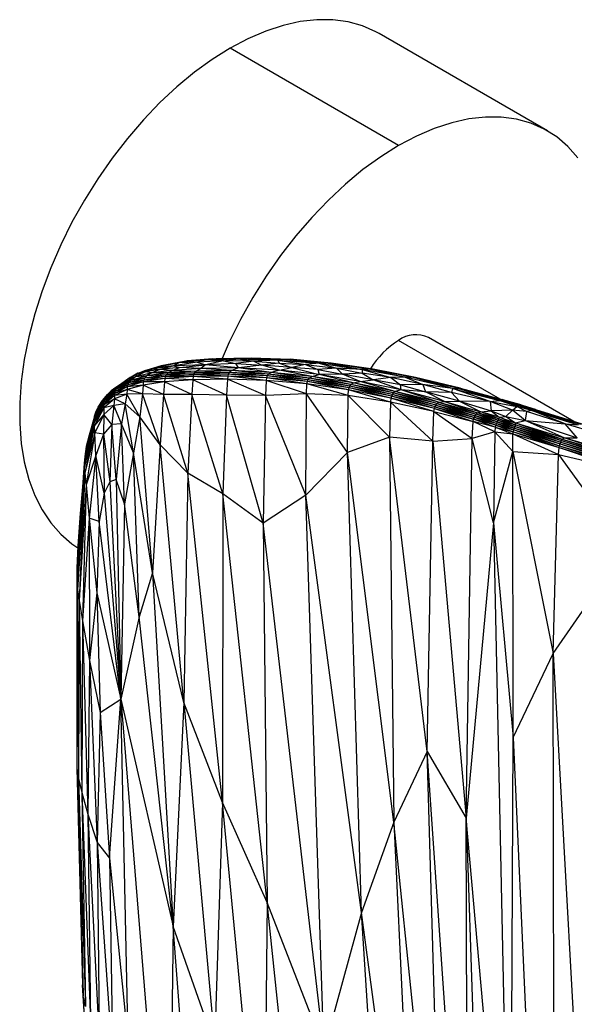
# Paper-space layout '_Isométrica' of a CAD drawing. Header units: millimetres. Extents: x -151 to 32, y -148 to 386.
# Tile 3 of 8: x -151 to -58, y 221 to 386. Entities that reach past the tile are written whole.
import ezdxf

# ---------------------------------------------------------------- set-up
doc = ezdxf.new("R2010")
doc.units = ezdxf.units.MM

psp = doc.layouts.new('_Isométrica')

# ---------------------------------------------------------------- linework, layer by layer
at = {"color": 7, "linetype": 'Continuous', "lineweight": 25}
for p, q in [((-62.46, 367.22), (-90.75, 383.55)), ((-87.46, 364.74), (-115.75, 381.07)), ((-70.4, 322.23), (-87.46, 332.08)), ((-58.07, 318.5), (-82.46, 332.58)), ((-119.8, 328.81), (-124.38, 328.3)), ((-118.67, 329), (-123.47, 328.56)), ((-119.8, 328.81), (-123.47, 328.56)), ((-122.95, 328.62), (-123.47, 328.56)), ((-118.67, 329), (-122.95, 328.62)), ((-119.8, 328.81), (-121.27, 328.44)), ((-116.86, 328.62), (-121.27, 328.44)), ((-116.86, 328.62), (-119.9, 327.98)), ((-119.8, 328.81), (-118.67, 329)), ((-119.8, 328.81), (-114.38, 328.98)), ((-116.86, 328.62), (-119.8, 328.81)), ((-118.67, 329), (-112.82, 329.12)), ((-118.67, 329), (-118.08, 329.04)), ((-118.67, 329), (-114.38, 328.98)), ((-118.08, 329.04), (-112.2, 329.15)), ((-118.08, 329.04), (-112.82, 329.12)), ((-116.86, 328.62), (-114.38, 328.98)), ((-111.74, 328.58), (-116.86, 328.62)), ((-116.86, 328.62), (-114.77, 328.18)), ((-111.74, 328.58), (-114.77, 328.18)), ((-114.38, 328.98), (-112.82, 329.12)), ((-114.38, 328.98), (-111.74, 328.58)), ((-114.38, 328.98), (-107.71, 328.75)), ((-112.82, 329.12), (-112.2, 329.15)), ((-112.82, 329.12), (-107.71, 328.75)), ((-112.82, 329.12), (-106.23, 328.89)), ((-112.2, 329.15), (-106.23, 328.89)), ((-112.2, 329.15), (-105.65, 328.9)), ((-107.71, 328.75), (-111.74, 328.58)), ((-111.74, 328.58), (-107.52, 328.28)), ((-111.74, 328.58), (-110.44, 327.91)), ((-106.23, 328.89), (-107.71, 328.75)), ((-107.71, 328.75), (-100.8, 328.23)), ((-107.71, 328.75), (-103.07, 328.01)), ((-107.71, 328.75), (-107.52, 328.28)), ((-105.65, 328.9), (-106.23, 328.89)), ((-99.29, 328.26), (-106.23, 328.89)), ((-106.23, 328.89), (-100.8, 328.23)), ((-105.65, 328.9), (-99.29, 328.26)), ((-98.76, 328.26), (-105.65, 328.9)), ((-130.12, 326.99), (-131.38, 326.43)), ((-131.21, 326.57), (-130.12, 326.99)), ((-128.63, 327.41), (-130.12, 326.99)), ((-128.56, 327.33), (-130.12, 326.99)), ((-130.12, 326.99), (-130.01, 326.79)), ((-128.56, 327.33), (-130.01, 326.79)), ((-127.52, 327.21), (-130.01, 326.79)), ((-127.52, 327.21), (-128.9, 326.63)), ((-125.4, 327.05), (-128.9, 326.63)), ((-124.38, 328.3), (-128.63, 327.41)), ((-125.2, 327.83), (-128.63, 327.41)), ((-127.29, 327.82), (-128.63, 327.41)), ((-128.63, 327.41), (-128.56, 327.33)), ((-125.2, 327.83), (-128.56, 327.33)), ((-128.56, 327.33), (-127.52, 327.21)), ((-125.2, 327.83), (-127.52, 327.21)), ((-124.26, 327.51), (-127.52, 327.21)), ((-125.4, 327.05), (-127.52, 327.21)), ((-123.47, 328.56), (-127.29, 327.82)), ((-124.38, 328.3), (-127.29, 327.82)), ((-126.7, 327.94), (-127.29, 327.82)), ((-123.47, 328.56), (-126.7, 327.94)), ((-126.13, 326.64), (-125.4, 327.05)), ((-121.38, 326.94), (-126.13, 326.64)), ((-125.4, 327.05), (-124.26, 327.51)), ((-120.66, 327.35), (-125.4, 327.05)), ((-125.4, 327.05), (-121.38, 326.94)), ((-121.27, 328.44), (-125.2, 327.83)), ((-124.38, 328.3), (-125.2, 327.83)), ((-119.9, 327.98), (-125.2, 327.83)), ((-125.2, 327.83), (-124.26, 327.51)), ((-123.47, 328.56), (-124.38, 328.3)), ((-121.27, 328.44), (-124.38, 328.3)), ((-124.26, 327.51), (-119.9, 327.98)), ((-120.66, 327.35), (-124.26, 327.51)), ((-121.38, 326.94), (-121.72, 326.63)), ((-120.66, 327.35), (-121.38, 326.94)), ((-115.48, 327.01), (-121.38, 326.94)), ((-115.88, 326.69), (-121.38, 326.94)), ((-121.27, 328.44), (-119.9, 327.98)), ((-119.9, 327.98), (-120.66, 327.35)), ((-114.36, 327.5), (-120.66, 327.35)), ((-115.48, 327.01), (-120.66, 327.35)), ((-114.77, 328.18), (-119.9, 327.98)), ((-114.36, 327.5), (-119.9, 327.98)), ((-115.48, 327.01), (-115.88, 326.69)), ((-114.36, 327.5), (-115.48, 327.01)), ((-109.35, 326.41), (-115.48, 327.01)), ((-108.86, 326.71), (-115.48, 327.01)), ((-114.36, 327.5), (-114.77, 328.18)), ((-114.77, 328.18), (-110.44, 327.91)), ((-110.44, 327.91), (-114.36, 327.5)), ((-107.46, 327.06), (-114.36, 327.5)), ((-108.86, 326.71), (-114.36, 327.5)), ((-107.52, 328.28), (-110.44, 327.91)), ((-107.46, 327.06), (-110.44, 327.91)), ((-105.36, 327.52), (-110.44, 327.91)), ((-107.46, 327.06), (-108.86, 326.71)), ((-107.52, 328.28), (-103.07, 328.01)), ((-107.52, 328.28), (-105.36, 327.52)), ((-107.46, 327.06), (-105.36, 327.52)), ((-100.78, 326.38), (-107.46, 327.06)), ((-102.02, 326.02), (-107.46, 327.06)), ((-103.07, 328.01), (-105.36, 327.52)), ((-105.36, 327.52), (-100.78, 326.38)), ((-101.01, 327.18), (-105.36, 327.52)), ((-100.8, 328.23), (-103.07, 328.01)), ((-103.07, 328.01), (-97.86, 327.39)), ((-103.07, 328.01), (-101.01, 327.18)), ((-97.86, 327.39), (-101.01, 327.18)), ((-101.01, 327.18), (-100.78, 326.38)), ((-101.01, 327.18), (-96.89, 326.42)), ((-99.29, 328.26), (-100.8, 328.23)), ((-100.8, 328.23), (-97.86, 327.39)), ((-100.8, 328.23), (-93.56, 327.2)), ((-92.2, 327.24), (-99.29, 328.26)), ((-98.76, 328.26), (-99.29, 328.26)), ((-99.29, 328.26), (-93.56, 327.2)), ((-98.76, 328.26), (-92.2, 327.24)), ((-91.74, 327.23), (-98.76, 328.26)), ((-97.86, 327.39), (-93.55, 326.59)), ((-97.86, 327.39), (-96.89, 326.42)), ((-93.56, 327.2), (-97.86, 327.39)), ((-92.2, 327.24), (-93.56, 327.2)), ((-86.35, 325.91), (-93.56, 327.2)), ((-93.56, 327.2), (-88.77, 325.83)), ((-93.56, 327.2), (-93.55, 326.59)), ((-92.2, 327.24), (-86.35, 325.91)), ((-84.98, 325.83), (-92.2, 327.24)), ((-91.74, 327.23), (-92.2, 327.24)), ((-84.98, 325.83), (-91.74, 327.23)), ((-84.6, 325.83), (-91.74, 327.23)), ((-134.93, 324.2), (-132.93, 325.58)), ((-132.43, 325.34), (-134.58, 324.29)), ((-131.64, 325.97), (-133.93, 324.84)), ((-132.93, 325.58), (-133.93, 324.84)), ((-132.43, 325.34), (-133.93, 324.84)), ((-130.25, 325.43), (-132.94, 324.62)), ((-131.21, 326.57), (-132.93, 325.58)), ((-131.38, 326.43), (-132.93, 325.58)), ((-131.64, 325.97), (-132.93, 325.58)), ((-132.51, 325.86), (-132.93, 325.58)), ((-130.09, 325.75), (-132.78, 324.94)), ((-130.25, 325.43), (-132.78, 324.94)), ((-132.43, 325.34), (-132.78, 324.94)), ((-131.21, 326.57), (-132.51, 325.86)), ((-129.71, 326.13), (-132.43, 325.34)), ((-131.64, 325.97), (-132.43, 325.34)), ((-130.09, 325.75), (-132.43, 325.34)), ((-130.01, 326.79), (-131.64, 325.97)), ((-128.9, 326.63), (-131.64, 325.97)), ((-131.38, 326.43), (-131.64, 325.97)), ((-129.71, 326.13), (-131.64, 325.97)), ((-131.38, 326.43), (-130.01, 326.79)), ((-131.21, 326.57), (-131.38, 326.43)), ((-126.72, 325.67), (-130.32, 325.1)), ((-130.25, 325.43), (-130.32, 325.1)), ((-126.64, 326), (-130.25, 325.43)), ((-130.09, 325.75), (-130.25, 325.43)), ((-126.72, 325.67), (-130.25, 325.43)), ((-126.48, 326.3), (-130.09, 325.75)), ((-129.71, 326.13), (-130.09, 325.75)), ((-126.64, 326), (-130.09, 325.75)), ((-128.9, 326.63), (-130.01, 326.79)), ((-126.13, 326.64), (-129.71, 326.13)), ((-128.9, 326.63), (-129.71, 326.13)), ((-126.48, 326.3), (-129.71, 326.13)), ((-126.13, 326.64), (-128.9, 326.63)), ((-126.72, 325.67), (-126.77, 325.11)), ((-122.02, 325.46), (-126.77, 325.11)), ((-121.96, 326.02), (-126.72, 325.67)), ((-126.64, 326), (-126.72, 325.67)), ((-122.02, 325.46), (-126.72, 325.67)), ((-121.87, 326.34), (-126.64, 326)), ((-126.64, 326), (-126.48, 326.3)), ((-121.96, 326.02), (-126.64, 326)), ((-126.48, 326.3), (-126.13, 326.64)), ((-121.72, 326.63), (-126.48, 326.3)), ((-126.48, 326.3), (-121.87, 326.34)), ((-126.13, 326.64), (-121.72, 326.63)), ((-122.02, 325.46), (-122.16, 323.02)), ((-121.96, 326.02), (-122.02, 325.46)), ((-116.21, 325.56), (-122.02, 325.46)), ((-116.34, 322.88), (-122.02, 325.46)), ((-121.87, 326.34), (-121.96, 326.02)), ((-116.14, 326.09), (-121.96, 326.02)), ((-116.21, 325.56), (-121.96, 326.02)), ((-121.72, 326.63), (-121.87, 326.34)), ((-116.05, 326.4), (-121.87, 326.34)), ((-116.14, 326.09), (-121.87, 326.34)), ((-115.88, 326.69), (-121.72, 326.63)), ((-116.05, 326.4), (-121.72, 326.63)), ((-116.21, 325.56), (-116.34, 322.88)), ((-116.14, 326.09), (-116.21, 325.56)), ((-109.8, 322.82), (-116.21, 325.56)), ((-109.71, 325.36), (-116.21, 325.56)), ((-116.05, 326.4), (-116.14, 326.09)), ((-109.71, 325.36), (-116.14, 326.09)), ((-109.63, 325.82), (-116.14, 326.09)), ((-115.88, 326.69), (-116.05, 326.4)), ((-109.63, 325.82), (-116.05, 326.4)), ((-109.53, 326.13), (-116.05, 326.4)), ((-109.53, 326.13), (-115.88, 326.69)), ((-109.35, 326.41), (-115.88, 326.69)), ((-109.71, 325.36), (-109.8, 322.82)), ((-109.63, 325.82), (-109.71, 325.36)), ((-102.92, 323.11), (-109.71, 325.36)), ((-102.85, 324.78), (-109.71, 325.36)), ((-109.53, 326.13), (-109.63, 325.82)), ((-102.85, 324.78), (-109.63, 325.82)), ((-102.78, 325.16), (-109.63, 325.82)), ((-109.35, 326.41), (-109.53, 326.13)), ((-102.78, 325.16), (-109.53, 326.13)), ((-102.67, 325.46), (-109.53, 326.13)), ((-108.86, 326.71), (-109.35, 326.41)), ((-102.67, 325.46), (-109.35, 326.41)), ((-102.48, 325.74), (-109.35, 326.41)), ((-102.48, 325.74), (-108.86, 326.71)), ((-102.02, 326.02), (-108.86, 326.71)), ((-102.78, 325.16), (-102.67, 325.46)), ((-102.67, 325.46), (-102.48, 325.74)), ((-95.78, 324.12), (-102.67, 325.46)), ((-95.66, 324.42), (-102.67, 325.46)), ((-102.48, 325.74), (-102.02, 326.02)), ((-95.66, 324.42), (-102.48, 325.74)), ((-95.49, 324.69), (-102.48, 325.74)), ((-102.02, 326.02), (-100.78, 326.38)), ((-95.49, 324.69), (-102.02, 326.02)), ((-95.09, 324.94), (-102.02, 326.02)), ((-96.89, 326.42), (-100.78, 326.38)), ((-93.89, 325.16), (-100.78, 326.38)), ((-95.09, 324.94), (-100.78, 326.38)), ((-93.55, 326.59), (-96.89, 326.42)), ((-93.89, 325.16), (-96.89, 326.42)), ((-91.72, 325.46), (-96.89, 326.42)), ((-93.89, 325.16), (-91.72, 325.46)), ((-88.77, 325.83), (-93.55, 326.59)), ((-93.55, 326.59), (-91.72, 325.46)), ((-88.77, 325.83), (-91.72, 325.46)), ((-87.02, 323.76), (-91.72, 325.46)), ((-87.15, 324.64), (-91.72, 325.46)), ((-86.35, 325.91), (-88.77, 325.83)), ((-83.37, 324.67), (-88.77, 325.83)), ((-88.77, 325.83), (-87.15, 324.64)), ((-86.35, 325.91), (-83.37, 324.67)), ((-78.42, 324.02), (-86.35, 325.91)), ((-84.98, 325.83), (-86.35, 325.91)), ((-78.42, 324.02), (-84.98, 325.83)), ((-77.4, 324.03), (-84.98, 325.83)), ((-84.6, 325.83), (-84.98, 325.83)), ((-77.4, 324.03), (-84.6, 325.83)), ((-77.15, 324.05), (-84.6, 325.83)), ((-84.43, 325.79), (-84.6, 325.83)), ((-77.15, 324.05), (-84.43, 325.79)), ((-77, 324.02), (-84.43, 325.79)), ((-134.91, 323.87), (-136.71, 322.41)), ((-134.58, 324.29), (-136.34, 322.95)), ((-134.91, 323.87), (-136.34, 322.95)), ((-133.93, 324.84), (-135.73, 323.59)), ((-134.58, 324.29), (-135.73, 323.59)), ((-134.93, 324.2), (-135.73, 323.59)), ((-133.04, 323.85), (-135.15, 322.81)), ((-133.01, 324.29), (-135.14, 323.19)), ((-133.04, 323.85), (-135.14, 323.19)), ((-132.94, 324.62), (-135.07, 323.52)), ((-133.01, 324.29), (-135.07, 323.52)), ((-134.91, 323.87), (-135.07, 323.52)), ((-133.93, 324.84), (-134.93, 324.2)), ((-132.78, 324.94), (-134.91, 323.87)), ((-132.94, 324.62), (-134.91, 323.87)), ((-134.58, 324.29), (-134.91, 323.87)), ((-132.78, 324.94), (-134.58, 324.29)), ((-133.93, 324.84), (-134.58, 324.29)), ((-133.04, 323.85), (-133.1, 323.03)), ((-130.36, 324.58), (-133.04, 323.85)), ((-133.01, 324.29), (-133.04, 323.85)), ((-130.47, 323.13), (-133.04, 323.85)), ((-130.32, 325.1), (-133.01, 324.29)), ((-132.94, 324.62), (-133.01, 324.29)), ((-130.36, 324.58), (-133.01, 324.29)), ((-130.32, 325.1), (-132.94, 324.62)), ((-132.78, 324.94), (-132.94, 324.62)), ((-130.36, 324.58), (-130.47, 323.13)), ((-126.77, 325.11), (-130.36, 324.58)), ((-130.32, 325.1), (-130.36, 324.58)), ((-126.9, 323.01), (-130.36, 324.58)), ((-126.77, 325.11), (-130.32, 325.1)), ((-126.77, 325.11), (-126.9, 323.01)), ((-122.16, 323.02), (-126.77, 325.11)), ((-102.92, 323.11), (-102.85, 324.78)), ((-102.85, 324.78), (-102.78, 325.16)), ((-95.93, 322.84), (-102.85, 324.78)), ((-95.86, 323.78), (-102.85, 324.78)), ((-95.86, 323.78), (-102.78, 325.16)), ((-95.78, 324.12), (-102.78, 325.16)), ((-95.93, 322.84), (-95.86, 323.78)), ((-95.86, 323.78), (-95.78, 324.12)), ((-88.84, 321.72), (-95.86, 323.78)), ((-88.76, 322.39), (-95.86, 323.78)), ((-95.78, 324.12), (-95.66, 324.42)), ((-88.76, 322.39), (-95.78, 324.12)), ((-88.67, 322.71), (-95.78, 324.12)), ((-95.66, 324.42), (-95.49, 324.69)), ((-88.67, 322.71), (-95.66, 324.42)), ((-88.56, 323), (-95.66, 324.42)), ((-95.49, 324.69), (-95.09, 324.94)), ((-88.56, 323), (-95.49, 324.69)), ((-88.4, 323.27), (-95.49, 324.69)), ((-95.09, 324.94), (-93.89, 325.16)), ((-88.4, 323.27), (-95.09, 324.94)), ((-88.05, 323.51), (-95.09, 324.94)), ((-88.05, 323.51), (-93.89, 325.16)), ((-87.02, 323.76), (-93.89, 325.16)), ((-87.02, 323.76), (-88.05, 323.51)), ((-83.37, 324.67), (-87.15, 324.64)), ((-87.02, 323.76), (-87.15, 324.64)), ((-87.15, 324.64), (-82.92, 323.44)), ((-79.77, 321.85), (-87.02, 323.76)), ((-82.92, 323.44), (-87.02, 323.76)), ((-80.77, 321.73), (-87.02, 323.76)), ((-78.59, 323.36), (-83.37, 324.67)), ((-83.37, 324.67), (-82.92, 323.44)), ((-78.42, 324.02), (-83.37, 324.67)), ((-78.42, 324.02), (-78.59, 323.36)), ((-78.42, 324.02), (-77.4, 324.03)), ((-72.07, 321.8), (-78.42, 324.02)), ((-78.42, 324.02), (-70.53, 322.02)), ((-77.4, 324.03), (-77.15, 324.05)), ((-77.4, 324.03), (-70.53, 322.02)), ((-77.4, 324.03), (-70.21, 322.1)), ((-77.15, 324.05), (-70.21, 322.1)), ((-77.15, 324.05), (-70.07, 322.14)), ((-77.15, 324.05), (-77, 324.02)), ((-77, 324.02), (-70.07, 322.14)), ((-77, 324.02), (-69.94, 322.11)), ((-136.88, 321.99), (-138.5, 319.35)), ((-136.71, 322.41), (-138.3, 320.02)), ((-136.88, 321.99), (-138.3, 320.02)), ((-136.34, 322.95), (-137.88, 320.89)), ((-136.71, 322.41), (-137.88, 320.89)), ((-137.88, 320.89), (-137.16, 322.02)), ((-137.16, 322.02), (-136.31, 323.01)), ((-136.34, 322.95), (-137.16, 322.02)), ((-135.15, 322.81), (-136.95, 321.26)), ((-135.17, 322.28), (-136.95, 321.26)), ((-135.14, 323.19), (-136.94, 321.63)), ((-135.15, 322.81), (-136.94, 321.63)), ((-136.88, 321.99), (-136.94, 321.63)), ((-135.17, 322.28), (-136.93, 320.77)), ((-135.07, 323.52), (-136.88, 321.99)), ((-135.14, 323.19), (-136.88, 321.99)), ((-136.71, 322.41), (-136.88, 321.99)), ((-135.07, 323.52), (-136.71, 322.41)), ((-136.34, 322.95), (-136.71, 322.41)), ((-135.73, 323.59), (-136.34, 322.95)), ((-135.73, 323.59), (-136.31, 323.01)), ((-135.17, 322.28), (-135.28, 321.16)), ((-133.1, 323.03), (-135.17, 322.28)), ((-135.15, 322.81), (-135.17, 322.28)), ((-133.35, 321.45), (-135.17, 322.28)), ((-135.14, 323.19), (-135.15, 322.81)), ((-133.1, 323.03), (-135.15, 322.81)), ((-135.07, 323.52), (-135.14, 323.19)), ((-133.1, 323.03), (-133.35, 321.45)), ((-130.47, 323.13), (-133.1, 323.03)), ((-130.9, 319.26), (-133.1, 323.03)), ((-130.47, 323.13), (-130.9, 319.26)), ((-126.9, 323.01), (-130.47, 323.13)), ((-127.5, 314.54), (-130.47, 323.13)), ((-126.9, 323.01), (-127.5, 314.54)), ((-122.16, 323.02), (-126.9, 323.01)), ((-122.82, 309.79), (-126.9, 323.01)), ((-122.16, 323.02), (-122.82, 309.79)), ((-116.34, 322.88), (-122.16, 323.02)), ((-116.99, 306.32), (-122.16, 323.02)), ((-116.34, 322.88), (-116.99, 306.32)), ((-109.8, 322.82), (-116.34, 322.88)), ((-110.17, 301.41), (-116.34, 322.88)), ((-109.8, 322.82), (-110.17, 301.41)), ((-102.92, 323.11), (-109.8, 322.82)), ((-103.06, 306.11), (-109.8, 322.82)), ((-103.06, 306.11), (-102.92, 323.11)), ((-96.02, 313.27), (-102.92, 323.11)), ((-95.93, 322.84), (-102.92, 323.11)), ((-96.02, 313.27), (-95.93, 322.84)), ((-89.01, 315.82), (-95.93, 322.84)), ((-88.84, 321.72), (-95.93, 322.84)), ((-88.76, 322.39), (-88.84, 321.72)), ((-88.67, 322.71), (-88.76, 322.39)), ((-81.53, 320.13), (-88.76, 322.39)), ((-81.44, 320.64), (-88.76, 322.39)), ((-88.56, 323), (-88.67, 322.71)), ((-81.44, 320.64), (-88.67, 322.71)), ((-81.34, 320.94), (-88.67, 322.71)), ((-88.4, 323.27), (-88.56, 323)), ((-81.34, 320.94), (-88.56, 323)), ((-81.22, 321.23), (-88.56, 323)), ((-88.05, 323.51), (-88.4, 323.27)), ((-81.22, 321.23), (-88.4, 323.27)), ((-81.07, 321.5), (-88.4, 323.27)), ((-81.07, 321.5), (-88.05, 323.51)), ((-80.77, 321.73), (-88.05, 323.51)), ((-79.77, 321.85), (-82.92, 323.44)), ((-77.26, 321.88), (-82.92, 323.44)), ((-78.59, 323.36), (-82.92, 323.44)), ((-72.07, 321.8), (-78.59, 323.36)), ((-78.59, 323.36), (-77.26, 321.88)), ((-72.07, 321.8), (-70.53, 322.02)), ((-70.53, 322.02), (-70.21, 322.1)), ((-67.6, 321), (-70.53, 322.02)), ((-70.53, 322.02), (-67.23, 321.09)), ((-70.53, 322.02), (-67.16, 321.15)), ((-70.21, 322.1), (-70.07, 322.14)), ((-67.16, 321.15), (-70.21, 322.1)), ((-70.21, 322.1), (-66.78, 321.1)), ((-70.21, 322.1), (-67.25, 321.29)), ((-67.25, 321.29), (-70.07, 322.14)), ((-70.07, 322.14), (-66.68, 321.15)), ((-70.07, 322.14), (-67.12, 321.3)), ((-70.07, 322.14), (-69.94, 322.11)), ((-67.12, 321.3), (-69.94, 322.11)), ((-136.94, 321.63), (-138.58, 318.82)), ((-136.95, 321.26), (-138.58, 318.37)), ((-136.95, 321.26), (-138.58, 318.82)), ((-136.93, 320.77), (-138.58, 318.37)), ((-136.93, 320.77), (-138.53, 317.81)), ((-136.94, 321.63), (-138.5, 319.35)), ((-138.3, 320.02), (-137.88, 320.89)), ((-136.94, 321.63), (-136.95, 321.26)), ((-136.95, 321.26), (-136.93, 320.77)), ((-135.28, 321.16), (-136.94, 319.66)), ((-136.93, 320.77), (-136.94, 319.66)), ((-135.28, 321.16), (-136.93, 320.77)), ((-135.28, 321.16), (-135.6, 317.96)), ((-133.35, 321.45), (-135.28, 321.16)), ((-133.96, 318.09), (-135.28, 321.16)), ((-133.35, 321.45), (-133.96, 318.09)), ((-130.9, 319.26), (-133.35, 321.45)), ((-131.98, 313.2), (-133.35, 321.45)), ((-88.84, 321.72), (-89.01, 315.82)), ((-81.53, 320.13), (-88.84, 321.72)), ((-81.74, 315.2), (-88.84, 321.72)), ((-81.53, 320.13), (-81.44, 320.64)), ((-81.44, 320.64), (-81.34, 320.94)), ((-81.44, 320.64), (-74.95, 318.49)), ((-81.44, 320.64), (-74.86, 318.86)), ((-81.34, 320.94), (-81.22, 321.23)), ((-81.34, 320.94), (-74.86, 318.86)), ((-81.34, 320.94), (-74.74, 319.15)), ((-81.22, 321.23), (-81.07, 321.5)), ((-81.22, 321.23), (-74.74, 319.15)), ((-81.22, 321.23), (-74.61, 319.44)), ((-81.07, 321.5), (-80.77, 321.73)), ((-81.07, 321.5), (-74.61, 319.44)), ((-81.07, 321.5), (-74.46, 319.7)), ((-80.77, 321.73), (-79.77, 321.85)), ((-80.77, 321.73), (-74.46, 319.7)), ((-80.77, 321.73), (-74.23, 319.93)), ((-79.77, 321.85), (-77.26, 321.88)), ((-79.77, 321.85), (-74.23, 319.93)), ((-79.77, 321.85), (-73.68, 320.12)), ((-77.26, 321.88), (-73.68, 320.12)), ((-72.07, 321.8), (-77.26, 321.88)), ((-77.26, 321.88), (-71.9, 320.27)), ((-68.33, 320.4), (-72.07, 321.8)), ((-72.07, 321.8), (-71.9, 320.27)), ((-72.07, 321.8), (-67.6, 321)), ((-68.33, 320.4), (-71.9, 320.27)), ((-69.47, 319.32), (-68.33, 320.4)), ((-68.33, 320.4), (-67.6, 321)), ((-66.19, 318.62), (-68.33, 320.4)), ((-65.97, 320.14), (-68.33, 320.4)), ((-67.6, 321), (-67.23, 321.09)), ((-65.97, 320.14), (-67.6, 321)), ((-65.08, 320.34), (-67.6, 321)), ((-66.78, 321.1), (-67.25, 321.29)), ((-64.59, 320.47), (-67.25, 321.29)), ((-67.25, 321.29), (-66.68, 321.15)), ((-67.23, 321.09), (-67.16, 321.15)), ((-65.08, 320.34), (-67.23, 321.09)), ((-67.16, 321.15), (-65.08, 320.34)), ((-67.16, 321.15), (-64.42, 320.32)), ((-67.16, 321.15), (-66.78, 321.1)), ((-66.68, 321.15), (-67.12, 321.3)), ((-67.12, 321.3), (-64.48, 320.48)), ((-67.12, 321.3), (-66.55, 321.13)), ((-66.78, 321.1), (-64.42, 320.32)), ((-66.78, 321.1), (-64.59, 320.47)), ((-66.68, 321.15), (-64.59, 320.47)), ((-64.48, 320.48), (-66.68, 321.15)), ((-66.55, 321.13), (-64.48, 320.48)), ((-65.08, 320.34), (-65.97, 320.14)), ((-59.52, 318.06), (-65.08, 320.34)), ((-65.08, 320.34), (-57.29, 317.94)), ((-64.42, 320.32), (-65.08, 320.34)), ((-64.48, 320.48), (-64.59, 320.47)), ((-64.59, 320.47), (-64.42, 320.32)), ((-64.59, 320.47), (-56.95, 318.02)), ((-64.59, 320.47), (-56.83, 318.07)), ((-64.48, 320.48), (-56.83, 318.07)), ((-64.48, 320.48), (-56.7, 318.07)), ((-64.42, 320.32), (-57.29, 317.94)), ((-64.42, 320.32), (-56.95, 318.02)), ((-138.58, 318.82), (-140.22, 311.46)), ((-138.5, 319.35), (-140.12, 312.61)), ((-138.58, 318.82), (-140.12, 312.61)), ((-138.5, 319.35), (-139.88, 314.28)), ((-138.57, 319.12), (-139.42, 316.19)), ((-138.58, 318.82), (-138.5, 319.35)), ((-138.58, 318.37), (-138.58, 318.82)), ((-136.94, 319.66), (-138.53, 317.81)), ((-138.5, 319.35), (-138.3, 320.02)), ((-136.94, 319.66), (-138.44, 316.55)), ((-136.94, 319.66), (-137, 316.34)), ((-135.6, 317.96), (-136.94, 319.66)), ((-130.9, 319.26), (-131.98, 313.2)), ((-127.5, 314.54), (-130.9, 319.26)), ((-128.75, 293.12), (-130.9, 319.26)), ((-81.74, 315.2), (-81.53, 320.13)), ((-81.53, 320.13), (-75.11, 315.61)), ((-81.53, 320.13), (-74.95, 318.49)), ((-74.95, 318.49), (-74.86, 318.86)), ((-74.86, 318.86), (-74.74, 319.15)), ((-71.26, 317.53), (-74.86, 318.86)), ((-71.16, 317.84), (-74.86, 318.86)), ((-74.74, 319.15), (-74.61, 319.44)), ((-71.16, 317.84), (-74.74, 319.15)), ((-71.05, 318.13), (-74.74, 319.15)), ((-74.61, 319.44), (-74.46, 319.7)), ((-71.05, 318.13), (-74.61, 319.44)), ((-70.92, 318.41), (-74.61, 319.44)), ((-74.46, 319.7), (-74.23, 319.93)), ((-70.92, 318.41), (-74.46, 319.7)), ((-70.78, 318.67), (-74.46, 319.7)), ((-74.23, 319.93), (-73.68, 320.12)), ((-70.78, 318.67), (-74.23, 319.93)), ((-70.64, 318.92), (-74.23, 319.93)), ((-73.68, 320.12), (-71.9, 320.27)), ((-70.64, 318.92), (-73.68, 320.12)), ((-70.56, 319.21), (-73.68, 320.12)), ((-71.9, 320.27), (-70.56, 319.21)), ((-71.9, 320.27), (-69.47, 319.32)), ((-70.78, 318.67), (-70.92, 318.41)), ((-70.64, 318.92), (-70.78, 318.67)), ((-70.78, 318.67), (-67.88, 317.63)), ((-70.78, 318.67), (-67.76, 317.89)), ((-70.56, 319.21), (-70.64, 318.92)), ((-70.64, 318.92), (-67.76, 317.89)), ((-70.64, 318.92), (-67.83, 318.27)), ((-70.56, 319.21), (-69.47, 319.32)), ((-70.56, 319.21), (-67.83, 318.27)), ((-69.47, 319.32), (-66.19, 318.62)), ((-69.47, 319.32), (-67.83, 318.27)), ((-65.97, 320.14), (-66.19, 318.62)), ((-59.52, 318.06), (-65.97, 320.14)), ((-138.58, 318.37), (-140.22, 310.69)), ((-138.58, 318.37), (-140.22, 311.46)), ((-138.53, 317.81), (-140.22, 310.69)), ((-138.53, 317.81), (-140.12, 309.81)), ((-138.53, 317.81), (-138.58, 318.37)), ((-138.44, 316.55), (-138.53, 317.81)), ((-135.6, 317.96), (-137, 316.34)), ((-135.6, 317.96), (-135.95, 308.36)), ((-133.96, 318.09), (-135.6, 317.96)), ((-134.85, 308.73), (-135.6, 317.96)), ((-133.96, 318.09), (-134.85, 308.73)), ((-131.98, 313.2), (-133.96, 318.09)), ((-133.49, 304.65), (-133.96, 318.09)), ((-75.11, 315.61), (-74.95, 318.49)), ((-71.33, 316.72), (-74.95, 318.49)), ((-71.26, 317.53), (-74.95, 318.49)), ((-71.26, 317.53), (-71.33, 316.72)), ((-71.16, 317.84), (-71.26, 317.53)), ((-71.26, 317.53), (-68.26, 316.39)), ((-71.26, 317.53), (-68.19, 316.76)), ((-71.05, 318.13), (-71.16, 317.84)), ((-71.16, 317.84), (-68.19, 316.76)), ((-71.16, 317.84), (-68.1, 317.07)), ((-70.92, 318.41), (-71.05, 318.13)), ((-71.05, 318.13), (-68.1, 317.07)), ((-71.05, 318.13), (-68, 317.36)), ((-70.92, 318.41), (-68, 317.36)), ((-70.92, 318.41), (-67.88, 317.63)), ((-68.19, 316.76), (-68.1, 317.07)), ((-68.1, 317.07), (-68, 317.36)), ((-68.1, 317.07), (-60.43, 314.42)), ((-68.1, 317.07), (-60.34, 314.72)), ((-68, 317.36), (-67.88, 317.63)), ((-68, 317.36), (-60.34, 314.72)), ((-68, 317.36), (-60.23, 315.01)), ((-67.88, 317.63), (-67.76, 317.89)), ((-67.88, 317.63), (-60.23, 315.01)), ((-67.88, 317.63), (-60.11, 315.28)), ((-67.83, 318.27), (-66.19, 318.62)), ((-67.76, 317.89), (-67.83, 318.27)), ((-67.83, 318.27), (-59.98, 315.53)), ((-67.83, 318.27), (-59.66, 315.75)), ((-67.76, 317.89), (-60.11, 315.28)), ((-67.76, 317.89), (-59.98, 315.53)), ((-66.19, 318.62), (-57.51, 315.71)), ((-66.19, 318.62), (-59.52, 318.06)), ((-59.66, 315.75), (-66.19, 318.62)), ((-57.51, 315.71), (-59.52, 318.06)), ((-47.27, 314.52), (-59.52, 318.06)), ((-59.52, 318.06), (-57.29, 317.94)), ((-138.44, 316.55), (-140.12, 309.81)), ((-138.44, 316.55), (-139.89, 307.85)), ((-139.42, 316.19), (-139.88, 314.28)), ((-137, 316.34), (-138.44, 316.55)), ((-138.27, 312.75), (-138.44, 316.55)), ((-137, 316.34), (-138.27, 312.75)), ((-137, 316.34), (-135.95, 308.36)), ((-137, 316.34), (-136.89, 306.43)), ((-89.01, 315.82), (-96.02, 313.27)), ((-81.74, 315.2), (-89.01, 315.82)), ((-82.66, 263.12), (-89.01, 315.82)), ((-89.01, 315.82), (-88.26, 251.28)), ((-81.74, 315.2), (-75.11, 315.61)), ((-76.14, 251.95), (-75.11, 315.61)), ((-71.33, 316.72), (-75.11, 315.61)), ((-71.55, 301.47), (-75.11, 315.61)), ((-71.33, 316.72), (-71.55, 301.47)), ((-71.33, 316.72), (-68.26, 316.39)), ((-71.33, 316.72), (-68.31, 313.44)), ((-68.31, 313.44), (-68.26, 316.39)), ((-68.26, 316.39), (-68.19, 316.76)), ((-68.26, 316.39), (-60.51, 314.11)), ((-68.26, 316.39), (-60.6, 312.92)), ((-68.19, 316.76), (-60.43, 314.42)), ((-68.19, 316.76), (-60.51, 314.11)), ((-60.11, 315.28), (-59.98, 315.53)), ((-59.98, 315.53), (-59.66, 315.75)), ((-59.98, 315.53), (-48.33, 311.76)), ((-59.98, 315.53), (-48.2, 312.01)), ((-48.2, 312.01), (-59.66, 315.75)), ((-47.95, 312.21), (-59.66, 315.75)), ((-59.66, 315.75), (-57.51, 315.71)), ((-139.88, 314.28), (-140.12, 312.61)), ((-127.5, 314.54), (-128.75, 293.12)), ((-122.82, 309.79), (-127.5, 314.54)), ((-123.49, 271.36), (-127.5, 314.54)), ((-82.66, 263.12), (-81.74, 315.2)), ((-81.74, 315.2), (-76.14, 251.95)), ((-60.6, 312.92), (-60.51, 314.11)), ((-60.51, 314.11), (-60.43, 314.42)), ((-60.51, 314.11), (-48.74, 310.61)), ((-60.51, 314.11), (-48.82, 310.18)), ((-60.43, 314.42), (-60.34, 314.72)), ((-60.43, 314.42), (-48.66, 310.91)), ((-60.43, 314.42), (-48.74, 310.61)), ((-60.34, 314.72), (-60.23, 315.01)), ((-60.34, 314.72), (-48.66, 310.91)), ((-60.34, 314.72), (-48.57, 311.2)), ((-60.23, 315.01), (-60.11, 315.28)), ((-60.23, 315.01), (-48.57, 311.2)), ((-60.23, 315.01), (-48.46, 311.49)), ((-60.11, 315.28), (-48.46, 311.49)), ((-60.11, 315.28), (-48.33, 311.76)), ((-140.12, 312.61), (-140.22, 311.46)), ((-138.27, 312.75), (-139.89, 307.85)), ((-138.27, 312.75), (-139.39, 302.29)), ((-136.89, 306.43), (-138.27, 312.75)), ((-137.71, 301.69), (-138.27, 312.75)), ((-131.98, 313.2), (-133.49, 304.65)), ((-128.75, 293.12), (-131.98, 313.2)), ((-131.02, 285.74), (-131.98, 313.2)), ((-96.02, 313.27), (-103.06, 306.11)), ((-88.26, 251.28), (-96.02, 313.27)), ((-93.7, 236.12), (-96.02, 313.27)), ((-71.55, 301.47), (-68.31, 313.44)), ((-68.31, 313.44), (-60.6, 312.92)), ((-68.31, 313.44), (-61.5, 279.58)), ((-68.25, 265.46), (-68.31, 313.44)), ((-61.5, 279.58), (-60.6, 312.92)), ((-60.6, 312.92), (-48.82, 310.18)), ((-60.6, 312.92), (-49.3, 297.23)), ((-140.22, 311.46), (-141.48, 291.7)), ((-140.22, 310.69), (-141.48, 291.7)), ((-140.22, 311.46), (-141.45, 293.89)), ((-140.22, 310.69), (-141.39, 290.24)), ((-140.22, 311.46), (-140.22, 310.69)), ((-140.22, 310.69), (-140.12, 309.81)), ((-140.12, 309.81), (-141.39, 290.24)), ((-140.32, 310.01), (-141.28, 297.65)), ((-140.12, 309.81), (-141.11, 288.48)), ((-140.12, 309.81), (-139.89, 307.85)), ((-122.82, 309.79), (-123.49, 271.36)), ((-116.99, 306.32), (-122.82, 309.79)), ((-117.04, 254.57), (-122.82, 309.79)), ((-139.89, 307.85), (-141.11, 288.48)), ((-140.52, 307.5), (-140.94, 303.03)), ((-139.89, 307.85), (-140.51, 285.04)), ((-139.89, 307.85), (-139.39, 302.29)), ((-135.95, 308.36), (-136.89, 306.43)), ((-134.85, 308.73), (-135.95, 308.36)), ((-135.95, 308.36), (-134.07, 271.89)), ((-133.49, 304.65), (-134.85, 308.73)), ((-134.85, 308.73), (-134.07, 271.89)), ((-136.89, 306.43), (-137.71, 301.69)), ((-136.89, 306.43), (-134.07, 271.89)), ((-116.99, 306.32), (-117.04, 254.57)), ((-110.17, 301.41), (-116.99, 306.32)), ((-109.52, 237.8), (-116.99, 306.32)), ((-103.06, 306.11), (-110.17, 301.41)), ((-93.7, 236.12), (-103.06, 306.11)), ((-99.99, 213.31), (-103.06, 306.11)), ((-133.49, 304.65), (-134.07, 271.89)), ((-131.02, 285.74), (-133.49, 304.65)), ((-140.94, 303.03), (-141.28, 297.65)), ((-139.39, 302.29), (-140.51, 285.04)), ((-137.71, 301.69), (-139.39, 302.29)), ((-139.39, 302.29), (-138.14, 289.73)), ((-139.39, 302.29), (-139.37, 278.42)), ((-137.71, 301.69), (-138.14, 289.73)), ((-134.07, 271.89), (-137.71, 301.69)), ((-99.99, 213.31), (-110.17, 301.41)), ((-110.17, 301.41), (-109.52, 237.8)), ((-71.55, 301.47), (-76.14, 251.95)), ((-71.55, 301.47), (-68.25, 265.46)), ((-71.55, 301.47), (-68.7, 169.48)), ((-141.28, 297.65), (-141.45, 293.89)), ((-61.5, 279.58), (-49.3, 297.23)), ((-141.45, 293.89), (-141.48, 291.7)), ((-128.75, 293.12), (-131.02, 285.74)), ((-123.49, 271.36), (-128.75, 293.12)), ((-128.75, 293.12), (-125.33, 233.77)), ((-141.48, 291.7), (-141.49, 262.62)), ((-141.48, 291.7), (-141.39, 290.24)), ((-141.48, 291.7), (-141.45, 260.33)), ((-141.39, 290.24), (-141.45, 260.33)), ((-141.39, 290.24), (-141.11, 288.48)), ((-141.39, 290.24), (-141.21, 258.58)), ((-138.14, 289.73), (-139.37, 278.42)), ((-138.14, 289.73), (-134.07, 271.89)), ((-138.14, 289.73), (-137.54, 269.65)), ((-141.11, 288.48), (-141.21, 258.58)), ((-141.11, 288.48), (-140.51, 285.04)), ((-141.11, 288.48), (-140.66, 256.28)), ((-131.02, 285.74), (-134.07, 271.89)), ((-125.33, 233.77), (-131.02, 285.74)), ((-140.51, 285.04), (-140.66, 256.28)), ((-140.51, 285.04), (-139.37, 278.42)), ((-140.51, 285.04), (-139.65, 252.61)), ((-68.25, 265.46), (-61.5, 279.58)), ((-61.5, 279.58), (-52.83, 122.78)), ((-61.2, 110.93), (-61.5, 279.58)), ((-139.37, 278.42), (-139.65, 252.61)), ((-139.37, 278.42), (-137.54, 269.65)), ((-139.37, 278.42), (-138.04, 247.89)), ((-137.54, 269.65), (-134.07, 271.89)), ((-135.97, 245.27), (-134.07, 271.89)), ((-134.07, 271.89), (-125.33, 233.77)), ((-134.07, 271.89), (-126.1, 174.21)), ((-132.87, 214.37), (-134.07, 271.89)), ((-123.49, 271.36), (-125.33, 233.77)), ((-117.04, 254.57), (-123.49, 271.36)), ((-123.49, 271.36), (-118.35, 214.04)), ((-137.54, 269.65), (-138.04, 247.89)), ((-137.54, 269.65), (-135.97, 245.27)), ((-68.7, 169.48), (-68.25, 265.46)), ((-68.25, 265.46), (-61.2, 110.93)), ((-141.49, 262.62), (-141.45, 260.33)), ((-82.66, 263.12), (-88.26, 251.28)), ((-82.66, 263.12), (-76.14, 251.95)), ((-80.03, 171.62), (-82.66, 263.12)), ((-75.83, 163.7), (-82.66, 263.12)), ((-141.45, 260.33), (-141.21, 258.58)), ((-141.45, 260.33), (-140.41, 222.15)), ((-141.45, 260.33), (-140.53, 224)), ((-141.21, 258.58), (-140.66, 256.28)), ((-141.21, 258.58), (-140.41, 222.15)), ((-141.21, 258.58), (-140.01, 220.4)), ((-140.66, 256.28), (-139.65, 252.61)), ((-140.66, 256.28), (-140.01, 220.4)), ((-140.66, 256.28), (-139.16, 217.85)), ((-117.04, 254.57), (-118.35, 214.04)), ((-109.52, 237.8), (-117.04, 254.57)), ((-110.13, 182.22), (-117.04, 254.57)), ((-139.65, 252.61), (-138.04, 247.89)), ((-139.65, 252.61), (-139.16, 217.85)), ((-139.65, 252.61), (-137.68, 214.21)), ((-88.26, 251.28), (-93.7, 236.12)), ((-80.03, 171.62), (-88.26, 251.28)), ((-88.26, 251.28), (-84.34, 167.3)), ((-68.7, 169.48), (-76.14, 251.95)), ((-75.83, 163.7), (-76.14, 251.95)), ((-76.14, 251.95), (-71.94, 129)), ((-138.04, 247.89), (-135.97, 245.27)), ((-138.04, 247.89), (-137.68, 214.21)), ((-138.04, 247.89), (-135.44, 210.98)), ((-135.97, 245.27), (-132.87, 214.37)), ((-135.97, 245.27), (-135.44, 210.98)), ((-109.52, 237.8), (-110.13, 182.22)), ((-99.99, 213.31), (-109.52, 237.8)), ((-101.62, 162.37), (-109.52, 237.8)), ((-93.7, 236.12), (-99.99, 213.31)), ((-84.34, 167.3), (-93.7, 236.12)), ((-88.2, 149.57), (-93.7, 236.12)), ((-125.33, 233.77), (-126.1, 174.21)), ((-118.35, 214.04), (-125.33, 233.77)), ((-116.14, 118.74), (-125.33, 233.77)), ((-140.41, 222.15), (-140.53, 224)), ((-137.39, 174.3), (-140.53, 224)), ((-140.01, 220.4), (-140.41, 222.15)), ((-137.39, 174.3), (-140.41, 222.15)), ((-137.06, 172.23), (-140.41, 222.15))]:
    psp.add_line(p, q, dxfattribs=at)
at = {"color": 7, "linetype": 'Continuous', "lineweight": 25, "flags": 128}
for points in [[(-90.75, 383.55), (-91.28, 383.84), (-93.54, 384.83), (-95.95, 385.5), (-98.5, 385.84), (-101.18, 385.85), (-103.97, 385.54), (-106.84, 384.9), (-109.77, 383.93), (-112.75, 382.65), (-115.75, 381.07)], [(-115.75, 381.07), (-118.75, 379.19), (-121.72, 377.03), (-124.66, 374.61), (-127.52, 371.94), (-130.31, 369.04), (-132.99, 365.93), (-135.54, 362.64), (-137.96, 359.19), (-140.21, 355.6), (-142.29, 351.9), (-144.17, 348.11), (-145.85, 344.27), (-147.32, 340.4), (-148.55, 336.53), (-149.55, 332.68), (-150.31, 328.89), (-150.82, 325.18), (-151.07, 321.58), (-151.07, 318.12), (-150.82, 314.81), (-150.31, 311.69), (-149.55, 308.77), (-148.55, 306.08), (-147.32, 303.64), (-145.85, 301.46), (-144.17, 299.56), (-142.29, 297.95), (-141.3, 297.27)], [(-57.36, 362.7), (-59.04, 364.6), (-60.92, 366.21), (-63, 367.51), (-65.25, 368.5), (-67.66, 369.17), (-70.22, 369.51), (-72.9, 369.53), (-75.68, 369.21), (-78.55, 368.57), (-81.49, 367.6), (-84.46, 366.33), (-87.46, 364.74)], [(-87.46, 364.74), (-90.46, 362.86), (-93.44, 360.71), (-96.37, 358.28), (-99.24, 355.61), (-102.03, 352.71), (-104.71, 349.6), (-107.26, 346.31), (-109.67, 342.86), (-111.93, 339.27), (-114, 335.57), (-115.89, 331.78), (-117.1, 329.06)]]:
    psp.add_lwpolyline(points, dxfattribs=at)
at = {"color": 7, "linetype": 'Continuous', "lineweight": 25}
for centre, radius, start, end in [((-79.93, 319.97), 14.26, 121.8775, 149.1184), ((-84.53, 327.99), 5.03, 65.6929, 125.6176)]:
    psp.add_arc(centre, radius, start, end, dxfattribs=at)

doc.saveas('drawing.dxf')
